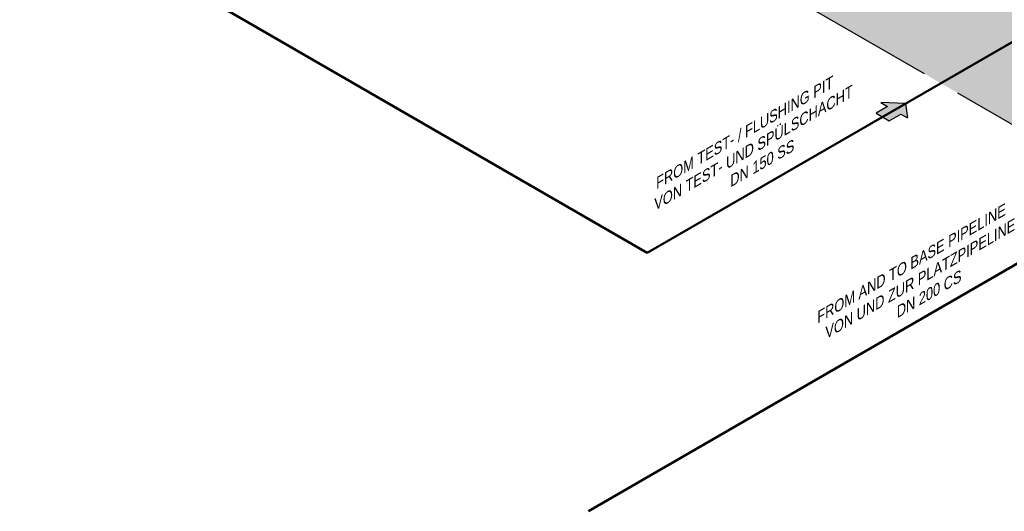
# Model space of a CAD drawing. Header units: millimetres. Extents: x 244 to 2461, y -1517 to 72.
# Tile 3 of 32: x 1052 to 1331, y -1294 to -1155. Entities that reach past the tile are written whole.
import ezdxf

# ---------------------------------------------------------------- set-up
doc = ezdxf.new("R2010")
doc.units = ezdxf.units.MM
for name, color, linetype in [('ANLAGEN', 7, 'Continuous'), ('effekte', 7, 'Continuous'), ('gebäude', 8, 'Continuous')]:
    doc.layers.add(name, color=color, linetype=linetype)
for name, color, linetype, lineweight in [('Einlagerung', 5, 'Continuous', 50), ('Pfeile', 1, 'Continuous', 18), ('Text groß', 7, 'Continuous', 18)]:
    doc.layers.add(name, color=color, linetype=linetype, lineweight=lineweight)
doc.styles.add('isotext', font='arial.ttf', dxfattribs={"oblique": 30, "height": 3})

# ---------------------------------------------------------------- blocks, each defined once
blk = doc.blocks.new('FILOU_N2_83_2')
at = {"layer": 'ANLAGEN', "color": 7, "linetype": 'Continuous'}
for p, q in [((0, 0), (6.4952, 12.4102)), ((6.4952, 12.4102), (6.4952, 8.0801)), ((6.4952, 8.0801), (12.9904, 11.8301)), ((12.9904, 11.8301), (12.9904, 3.1699)), ((0, 0), (6.4952, -4.9104)), ((12.9904, 3.1699), (6.4952, -0.5801)), ((6.4952, -0.5801), (6.4952, -4.9103))]:
    blk.add_line(p, q, dxfattribs=at)

msp = doc.modelspace()

# ---------------------------------------------------------------- hatches: boundary and pattern name
at = {"layer": 'effekte', "true_color": 0xc9c8c0}
h = msp.add_hatch(color=9, dxfattribs=at)
edge = h.paths.add_edge_path()
edge.add_line((907, -808.93), (787.99, -740.22))
edge.add_line((787.99, -740.22), (787.99, -869.96))
edge.add_line((787.99, -869.96), (1382.83, -1213.39))
edge.add_line((1382.83, -1213.39), (1412.02, -1196.54))
edge.add_line((1412.02, -1196.54), (1401.34, -1190.37))
edge.add_ellipse((1397.01, -1187.87), major_axis=(3.06, -5.3), ratio=0.57735, start_angle=0, end_angle=45, ccw=False)
edge.add_line((1400.08, -1193.18), (1394.24, -1196.55))
edge.add_ellipse((1391.77, -1190.9), major_axis=(3.06, -5.3), ratio=0.57735, start_angle=180, end_angle=360, ccw=False)
edge.add_ellipse((1391.77, -1190.9), major_axis=(3.06, -5.3), ratio=0.57735, start_angle=0, end_angle=180)
edge.add_line((1388.71, -1185.6), (1390.89, -1184.34))
edge.add_line((1390.89, -1184.34), (1346.3, -1158.6))
edge.add_ellipse((1341.97, -1156.1), major_axis=(3.06, -5.3), ratio=0.57735, start_angle=0, end_angle=45, ccw=False)
edge.add_line((1345.04, -1161.4), (1339.2, -1164.77))
edge.add_ellipse((1336.73, -1159.12), major_axis=(3.06, -5.3), ratio=0.57735, start_angle=180, end_angle=360, ccw=False)
edge.add_ellipse((1336.73, -1159.12), major_axis=(3.06, -5.3), ratio=0.57735, start_angle=0, end_angle=180)
edge.add_line((1333.67, -1153.82), (1335.85, -1152.56))
edge.add_line((1335.85, -1152.56), (1044.98, -984.63))
edge.add_ellipse((1040.65, -982.13), major_axis=(3.06, -5.3), ratio=0.57735, start_angle=0, end_angle=45, ccw=False)
edge.add_line((1043.71, -987.43), (1037.88, -990.8))
edge.add_ellipse((1035.4, -985.15), major_axis=(3.06, -5.3), ratio=0.57735, start_angle=180, end_angle=360, ccw=False)
edge.add_ellipse((1035.4, -985.15), major_axis=(3.06, -5.3), ratio=0.57735, start_angle=0, end_angle=180)
edge.add_line((1032.34, -979.85), (1034.53, -978.59))
edge.add_line((1034.53, -978.59), (989.94, -952.85))
edge.add_ellipse((985.61, -950.35), major_axis=(3.06, -5.3), ratio=0.57735, start_angle=0, end_angle=45, ccw=False)
edge.add_line((988.67, -955.65), (982.84, -959.02))
edge.add_ellipse((980.36, -953.38), major_axis=(3.06, -5.3), ratio=0.57735, start_angle=180, end_angle=360, ccw=False)
edge.add_ellipse((980.36, -953.38), major_axis=(3.06, -5.3), ratio=0.57735, start_angle=0, end_angle=180)
edge.add_line((977.3, -948.07), (979.49, -946.81))
edge.add_line((979.49, -946.81), (934.9, -921.07))
edge.add_ellipse((930.57, -918.57), major_axis=(3.06, -5.3), ratio=0.57735, start_angle=0, end_angle=45, ccw=False)
edge.add_line((933.63, -923.87), (927.8, -927.24))
edge.add_ellipse((925.32, -921.6), major_axis=(3.06, -5.3), ratio=0.57735, start_angle=180, end_angle=360, ccw=False)
edge.add_ellipse((925.32, -921.6), major_axis=(3.06, -5.3), ratio=0.57735, start_angle=0, end_angle=180)
edge.add_line((922.26, -916.3), (924.45, -915.04))
edge.add_line((924.45, -915.04), (907, -904.96))
edge.add_line((907, -904.96), (907, -808.93))
at = {"layer": 'Einlagerung'}
h = msp.add_hatch(color=5, dxfattribs=at)
h.paths.add_polyline_path([(1297.65, -1179.52), (1294.41, -1181.39), (1294.58, -1181.49), (1299.61, -1178.59), (1295.78, -1178.44)])
h.paths.add_polyline_path([(1294.58, -1181.49), (1296.28, -1182.48), (1302.78, -1178.73), (1302.78, -1178.73), (1299.61, -1178.59)])
h.paths.add_polyline_path([(1296.28, -1182.48), (1297.98, -1183.46), (1303.01, -1180.56), (1302.78, -1178.73)])
h.paths.add_polyline_path([(1297.98, -1183.46), (1298.16, -1183.56), (1301.4, -1181.68), (1303.28, -1182.77), (1303.01, -1180.56)])

# ---------------------------------------------------------------- linework, layer by layer
for p, q in [((932.88, -1049.77), (1229.51, -1221.03)), ((1339.79, -1157.36), (1229.51, -1221.03)), ((1394.83, -1189.13), (1212.86, -1294.2))]:
    msp.add_line(p, q, dxfattribs=at)
at = {"layer": 'gebäude'}
for p, q in [((1016.16, -1001.69), (1308.08, -1170.24)), ((1317.48, -1175.66), (1363.12, -1202.01))]:
    msp.add_line(p, q, dxfattribs=at)

# ---------------------------------------------------------------- block references
at = {"layer": 'Pfeile', "xscale": -0.4999999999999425, "yscale": 0.5, "zscale": 0.5, "rotation": 59.9999999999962}
msp.add_blockref('FILOU_N2_83_2', (1302.78, -1178.73), dxfattribs=at)

# ---------------------------------------------------------------- texts
at = {"layer": 'Text groß', "char_height": 3, "attachment_point": 2, "rotation": 30, "style": 'isotext'}
for s, insert, width in [('FROM TEST- / FLUSHING PIT\\PVON TEST- UND SPÜLSCHACHT    \\PDN 150 SS', (1255.65, -1186), 89.3719), ('FROM AND TO BASE PIPELINE\\PVON UND ZUR PLATZPIPELINE    \\PDN 200 CS', (1302.96, -1223.05), 86.4058)]:
    msp.add_mtext(s, dxfattribs=dict(at, insert=insert, width=width))

doc.saveas('drawing.dxf')
